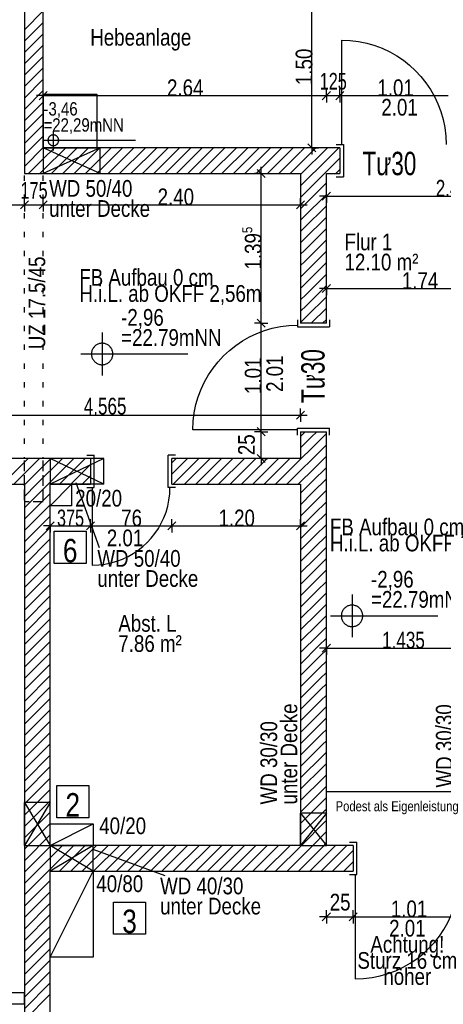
# Model space of a CAD drawing. Extents: x 5 to 835, y 17 to 857.
# Tile 10 of 14: x 359 to 438, y 435 to 618. Entities that reach past the tile are written whole.
import ezdxf
from ezdxf.enums import TextEntityAlignment as Align

# ---------------------------------------------------------------- set-up
doc = ezdxf.new("R2010")
doc.units = 0
doc.linetypes.add('CONTINOUS', pattern=[0])
for name, color, linetype in [('FenstermakroTürmakro', 7, 'CONTINOUS'), ('Raum', 7, 'CONTINOUS'), ('TEXTS_ACI250', 7, 'CONTINOUS'), ('Tür-Griff', 7, 'CONTINOUS'), ('WandBetontr', 7, 'CONTINOUS'), ('WandMauerwerktr', 7, 'CONTINOUS'), ('WandTrockenbau', 7, 'CONTINOUS')]:
    doc.layers.add(name, color=color, linetype=linetype)

msp = doc.modelspace()

# ---------------------------------------------------------------- linework, layer by layer
at = {"layer": 'FenstermakroTürmakro', "color": 7, "linetype": 'CONTINOUS'}
for p, q in [((419.29203, 595.06214), (419.29203, 614.54213)), ((419.61204, 595.06214), (419.61204, 594.46213)), ((419.61204, 594.46213), (419.61204, 589.66212)), ((418.27203, 589.06212), (419.61204, 589.06212)), ((419.61204, 589.66212), (419.61204, 589.06212)), ((411.03203, 562.42214), (411.03203, 561.08213)), ((417.03205, 562.42214), (417.03205, 561.08213)), ((411.03203, 561.08213), (411.63204, 561.08213)), ((411.63204, 561.08213), (416.43204, 561.08213)), ((416.43204, 561.08213), (417.03205, 561.08213)), ((411.03203, 541.92214), (391.55204, 541.92214)), ((411.03203, 542.24211), (411.63204, 542.24211)), ((411.63204, 542.24211), (416.43204, 542.24211)), ((416.43204, 542.24211), (417.03205, 542.24211)), ((417.03205, 540.90214), (417.03205, 542.24211)), ((371.77202, 537.16214), (373.11204, 537.16214)), ((373.11204, 536.56214), (373.11204, 537.16214)), ((373.11204, 531.76213), (373.11204, 536.56214)), ((386.95202, 536.56214), (386.95202, 537.16214)), ((388.29203, 537.16214), (386.95202, 537.16214)), ((386.95202, 531.76213), (386.95202, 536.56214)), ((372.79203, 531.16212), (372.79203, 516.68213)), ((373.11204, 531.16212), (373.11204, 531.76213)), ((386.95202, 531.16212), (386.95202, 531.76213)), ((388.29203, 531.16212), (386.95202, 531.16212)), ((420.77205, 465.06211), (422.11206, 465.06211)), ((422.11206, 464.46214), (422.11206, 465.06211)), ((422.11206, 459.66214), (422.11206, 464.46214)), ((421.79205, 459.06213), (421.79205, 439.58214)), ((422.11206, 459.06213), (422.11206, 459.66214))]:
    msp.add_line(p, q, dxfattribs=at)
for points in [[(419.29202, 614.54213), (420.88968, 614.47755), (422.45178, 614.28717), (423.97329, 613.97599), (425.44921, 613.54902), (426.87452, 613.01129), (428.2442, 612.36781), (429.55325, 611.62358), (430.79666, 610.78362), (431.9694, 609.85294), (433.06646, 608.83657), (434.08284, 607.7395), (435.01351, 606.56676), (435.85347, 605.32336), (436.5977, 604.01431), (437.24119, 602.64462), (437.77892, 601.21931), (438.20588, 599.7434), (438.51706, 598.22188), (438.70745, 596.65979), (438.77202, 595.06213)], [(418.27203, 595.06214), (419.61204, 595.06214), (419.61204, 595.06214)], [(391.55202, 541.92213), (391.61659, 543.5198), (391.80698, 545.08189), (392.11816, 546.6034), (392.54512, 548.07932), (393.08285, 549.50463), (393.72634, 550.87431), (394.47057, 552.18336), (395.31053, 553.42677), (396.2412, 554.59951), (397.25758, 555.69657), (398.35464, 556.71295), (399.52738, 557.64362), (400.77078, 558.48358), (402.07984, 559.22781), (403.44952, 559.8713), (404.87483, 560.40903), (406.35075, 560.83599), (407.87226, 561.14717), (409.43435, 561.33756), (411.03202, 561.40213)], [(411.03203, 540.90214), (411.03203, 542.24211), (411.03203, 542.24211)], [(371.77202, 531.16212), (373.11204, 531.16212), (373.11204, 531.16212)], [(372.79202, 516.68211), (373.9796, 516.73011), (375.14075, 516.87163), (376.27173, 517.10294), (377.36882, 517.42031), (378.42829, 517.82002), (379.44641, 518.29834), (380.41946, 518.85155), (381.34372, 519.47591), (382.21545, 520.1677), (383.03092, 520.9232), (383.78642, 521.73868), (384.47822, 522.61041), (385.10258, 523.53466), (385.65579, 524.50771), (386.13411, 525.52584), (386.53382, 526.58531), (386.85119, 527.6824), (387.0825, 528.81338), (387.22402, 529.97452), (387.27202, 531.16211)], [(420.77205, 459.06213), (422.11206, 459.06213), (422.11206, 459.06213)], [(421.79204, 439.58212), (423.3897, 439.64669), (424.9518, 439.83708), (426.47331, 440.14826), (427.94923, 440.57522), (429.37454, 441.11295), (430.74422, 441.75644), (432.05327, 442.50067), (433.29668, 443.34063), (434.46942, 444.2713), (435.56648, 445.28768), (436.58286, 446.38474), (437.51353, 447.55748), (438.35349, 448.80089), (439.09772, 450.10994), (439.74121, 451.47962), (440.27894, 452.90493), (440.7059, 454.38085), (441.01708, 455.90236), (441.20747, 457.46445), (441.27204, 459.06212)]]:
    msp.add_lwpolyline(points, dxfattribs=at)
at = {"layer": 'Tür-Griff'}
for p, q in [((365.51777, 597.57081), (365.51777, 593.97082)), ((363.81644, 595.86949), (380.81643, 595.86949)), ((363.63204, 594.46213), (363.63204, 589.66213)), ((374.23203, 589.66213), (363.63204, 594.46213)), ((374.23203, 594.46213), (363.63204, 589.66213)), ((374.23203, 589.66213), (374.23203, 594.46213)), ((360.13204, 588.28262), (360.13204, 589.28265)), ((363.63204, 588.28262), (363.63204, 589.28265)), ((360.13204, 584.78262), (360.13204, 585.78265)), ((363.63204, 584.78262), (363.63204, 585.78265)), ((360.13204, 581.28262), (360.13204, 582.28264)), ((363.63204, 581.28262), (363.63204, 582.28264)), ((360.13204, 577.78262), (360.13204, 578.78264)), ((363.63204, 577.78262), (363.63204, 578.78264)), ((360.13204, 574.28262), (360.13204, 575.28264)), ((363.63204, 574.28262), (363.63204, 575.28264)), ((360.13204, 570.78261), (360.13204, 571.78264)), ((363.63204, 570.78261), (363.63204, 571.78264)), ((360.13204, 567.28261), (360.13204, 568.28264)), ((363.63204, 567.28261), (363.63204, 568.28264)), ((360.13204, 563.78261), (360.13204, 564.78264)), ((363.63204, 563.78261), (363.63204, 564.78264)), ((360.13204, 560.28261), (360.13204, 561.28264)), ((363.63204, 560.28261), (363.63204, 561.28264)), ((374.62232, 560.03805), (374.62232, 552.03802)), ((360.13204, 556.78265), (360.13204, 557.78263)), ((363.63204, 556.78265), (363.63204, 557.78263)), ((370.62231, 556.03804), (390.62229, 556.03804)), ((360.13204, 553.28265), (360.13204, 554.28263)), ((363.63204, 553.28265), (363.63204, 554.28263)), ((360.13204, 549.78265), (360.13204, 550.78263)), ((363.63204, 549.78265), (363.63204, 550.78263)), ((360.13204, 546.28264), (360.13204, 547.28263)), ((363.63204, 546.28264), (363.63204, 547.28263)), ((360.13204, 542.78264), (360.13204, 543.78262)), ((363.63204, 542.78264), (363.63204, 543.78262)), ((360.13204, 539.28264), (360.13204, 540.28262)), ((363.63204, 539.28264), (363.63204, 540.28262)), ((360.13204, 536.56214), (360.13204, 536.78262)), ((363.63204, 536.56214), (363.63204, 536.78262)), ((364.93204, 536.56214), (364.93204, 531.76213)), ((374.93203, 531.76213), (364.93204, 536.56214)), ((374.93203, 536.56214), (364.93204, 531.76213)), ((374.93203, 536.56214), (364.93204, 536.56214)), ((374.93203, 531.76213), (374.93203, 536.56214)), ((374.93203, 531.76213), (364.93204, 531.76213)), ((364.93204, 527.76211), (368.93206, 531.76213)), ((374.15887, 519.92633), (369.75927, 532.01414)), ((421.22705, 511.23556), (421.22705, 503.23557)), ((417.22708, 507.23555), (437.22707, 507.23555)), ((445.13206, 474.46213), (416.43204, 474.46213)), ((364.93204, 472.46213), (360.13204, 472.46213)), ((364.93204, 472.46213), (360.13204, 464.46214)), ((360.13204, 472.46213), (364.93204, 464.46214)), ((360.13204, 464.46214), (360.13204, 472.46213)), ((364.93204, 464.46214), (364.93204, 472.46213)), ((416.43204, 470.46212), (411.63204, 470.46212)), ((416.43204, 470.46212), (411.63204, 464.46214)), ((411.63204, 470.46212), (416.43204, 464.46214)), ((411.63204, 464.46214), (411.63204, 470.46212)), ((416.43204, 464.46214), (416.43204, 470.46212)), ((364.93204, 464.46214), (364.93204, 468.46211)), ((364.93204, 468.46211), (372.93203, 468.46211)), ((364.93204, 464.46214), (372.93203, 468.46211)), ((360.13204, 464.46214), (364.93204, 464.46214)), ((364.93204, 464.46214), (364.93204, 459.66214)), ((372.93203, 459.66214), (364.93204, 464.46214)), ((372.93203, 464.46214), (364.93204, 459.66214)), ((364.93204, 464.46214), (372.93203, 464.46214)), ((372.93203, 459.66214), (372.93203, 464.46214)), ((411.63204, 464.46214), (416.43204, 464.46214)), ((386.3816, 458.7742), (372.93203, 463.66947)), ((364.93204, 459.66214), (372.93203, 459.66214)), ((364.93204, 443.66212), (364.93204, 459.66214)), ((364.93204, 459.66213), (372.93203, 459.66213)), ((372.93203, 459.66214), (372.93203, 443.66212))]:
    msp.add_line(p, q, dxfattribs=at)
for points in [[(363.63204, 604.46212), (363.63204, 594.46213), (373.63203, 594.46213)], [(363.63204, 604.46212), (373.63203, 604.46212), (373.63203, 594.46213)], [(365.51778, 596.86948), (365.43577, 596.86617), (365.35558, 596.8564), (365.27747, 596.84042), (365.20171, 596.8185), (365.12854, 596.7909), (365.05823, 596.75787), (364.99103, 596.71966), (364.9272, 596.67654), (364.86699, 596.62877), (364.81068, 596.57659), (364.7585, 596.52028), (364.71073, 596.46007), (364.66761, 596.39624), (364.6294, 596.32904), (364.59637, 596.25873), (364.56877, 596.18556), (364.54685, 596.1098), (364.53087, 596.03169), (364.5211, 595.9515), (364.51779, 595.86949)], [(366.51778, 595.86949), (366.51447, 595.9515), (366.50469, 596.03169), (366.48872, 596.1098), (366.4668, 596.18556), (366.4392, 596.25873), (366.40616, 596.32904), (366.36796, 596.39624), (366.32484, 596.46007), (366.27707, 596.52028), (366.22489, 596.57659), (366.16857, 596.62877), (366.10837, 596.67654), (366.04454, 596.71966), (365.97734, 596.75787), (365.90703, 596.7909), (365.83386, 596.8185), (365.7581, 596.84042), (365.67999, 596.8564), (365.5998, 596.86617), (365.51778, 596.86948)], [(364.51779, 595.86949), (364.5211, 595.78747), (364.53087, 595.70728), (364.54685, 595.62917), (364.56877, 595.55341), (364.59637, 595.48024), (364.6294, 595.40993), (364.66761, 595.34273), (364.71073, 595.2789), (364.7585, 595.2187), (364.81068, 595.16238), (364.86699, 595.1102), (364.9272, 595.06243), (364.99103, 595.01931), (365.05823, 594.9811), (365.12854, 594.94807), (365.20171, 594.92047), (365.27747, 594.89855), (365.35558, 594.88258), (365.43577, 594.8728), (365.51778, 594.86949)], [(365.51778, 594.86949), (365.5998, 594.8728), (365.67999, 594.88258), (365.7581, 594.89855), (365.83386, 594.92047), (365.90703, 594.94807), (365.97734, 594.9811), (366.04454, 595.01931), (366.10837, 595.06243), (366.16857, 595.1102), (366.22489, 595.16238), (366.27707, 595.2187), (366.32484, 595.2789), (366.36796, 595.34273), (366.40616, 595.40993), (366.4392, 595.48024), (366.4668, 595.55341), (366.48872, 595.62917), (366.50469, 595.70728), (366.51447, 595.78747), (366.51778, 595.86949)], [(374.62231, 558.03803), (374.45828, 558.0314), (374.2979, 558.01185), (374.14169, 557.9799), (373.99016, 557.93607), (373.84382, 557.88086), (373.7032, 557.81479), (373.5688, 557.73838), (373.44114, 557.65214), (373.32073, 557.55659), (373.2081, 557.45224), (373.10375, 557.3396), (373.0082, 557.2192), (372.92196, 557.09154), (372.84555, 556.95714), (372.77948, 556.81651), (372.72427, 556.67018), (372.68044, 556.51865), (372.64849, 556.36243), (372.62894, 556.20205), (372.62231, 556.03802)], [(376.62231, 556.03802), (376.61568, 556.20205), (376.59614, 556.36243), (376.56419, 556.51865), (376.52035, 556.67018), (376.46514, 556.81651), (376.39908, 556.95714), (376.32267, 557.09154), (376.23643, 557.2192), (376.14088, 557.3396), (376.03652, 557.45224), (375.92389, 557.55659), (375.80348, 557.65214), (375.67583, 557.73838), (375.54143, 557.81479), (375.4008, 557.88086), (375.25446, 557.93607), (375.10293, 557.9799), (374.94672, 558.01185), (374.78634, 558.0314), (374.62231, 558.03803)], [(372.62231, 556.03802), (372.62894, 555.87399), (372.64849, 555.71361), (372.68044, 555.5574), (372.72427, 555.40587), (372.77948, 555.25953), (372.84555, 555.11891), (372.92196, 554.98451), (373.0082, 554.85685), (373.10375, 554.73644), (373.2081, 554.62381), (373.32073, 554.51946), (373.44114, 554.42391), (373.5688, 554.33767), (373.7032, 554.26126), (373.84382, 554.19519), (373.99016, 554.13998), (374.14169, 554.09615), (374.2979, 554.0642), (374.45828, 554.04465), (374.62231, 554.03802)], [(374.62231, 554.03802), (374.78634, 554.04465), (374.94672, 554.0642), (375.10293, 554.09615), (375.25446, 554.13998), (375.4008, 554.19519), (375.54143, 554.26126), (375.67583, 554.33767), (375.80348, 554.42391), (375.92389, 554.51946), (376.03652, 554.62381), (376.14088, 554.73644), (376.23643, 554.85685), (376.32267, 554.98451), (376.39908, 555.11891), (376.46514, 555.25953), (376.52035, 555.40587), (376.56419, 555.5574), (376.59614, 555.71361), (376.61568, 555.87399), (376.62231, 556.03802)], [(421.22709, 509.23558), (421.06306, 509.22895), (420.90268, 509.2094), (420.74647, 509.17745), (420.59494, 509.13362), (420.4486, 509.07841), (420.30798, 509.01234), (420.17358, 508.93593), (420.04592, 508.84969), (419.92551, 508.75414), (419.81288, 508.64979), (419.70853, 508.53716), (419.61297, 508.41675), (419.52674, 508.28909), (419.45033, 508.15469), (419.38426, 508.01407), (419.32905, 507.86773), (419.28521, 507.7162), (419.25327, 507.55999), (419.23372, 507.39961), (419.22709, 507.23558)], [(423.22709, 507.23558), (423.22046, 507.39961), (423.20091, 507.55999), (423.16897, 507.7162), (423.12513, 507.86773), (423.06992, 508.01407), (423.00385, 508.15469), (422.92744, 508.28909), (422.84121, 508.41675), (422.74565, 508.53716), (422.6413, 508.64979), (422.52867, 508.75414), (422.40826, 508.84969), (422.2806, 508.93593), (422.1462, 509.01234), (422.00558, 509.07841), (421.85924, 509.13362), (421.70771, 509.17745), (421.5515, 509.2094), (421.39112, 509.22895), (421.22709, 509.23558)], [(419.22709, 507.23558), (419.23372, 507.07155), (419.25327, 506.91117), (419.28521, 506.75495), (419.32905, 506.60342), (419.38426, 506.45709), (419.45033, 506.31646), (419.52674, 506.18206), (419.61297, 506.0544), (419.70853, 505.934), (419.81288, 505.82136), (419.92551, 505.71701), (420.04592, 505.62146), (420.17358, 505.53522), (420.30798, 505.45881), (420.4486, 505.39274), (420.59494, 505.33754), (420.74647, 505.2937), (420.90268, 505.26175), (421.06306, 505.2422), (421.22709, 505.23557)], [(421.22709, 505.23557), (421.39112, 505.2422), (421.5515, 505.26175), (421.70771, 505.2937), (421.85924, 505.33754), (422.00558, 505.39274), (422.1462, 505.45881), (422.2806, 505.53522), (422.40826, 505.62146), (422.52867, 505.71701), (422.6413, 505.82136), (422.74565, 505.934), (422.84121, 506.0544), (422.92744, 506.18206), (423.00385, 506.31646), (423.06992, 506.45709), (423.12513, 506.60342), (423.16897, 506.75495), (423.20091, 506.91117), (423.22046, 507.07155), (423.22709, 507.23558)], [(372.93203, 468.46211), (372.93203, 464.46214), (364.93204, 464.46214)], [(372.93203, 443.66212), (364.93204, 443.66212), (372.93203, 459.66214)]]:
    msp.add_lwpolyline(points, dxfattribs=at)
for points in [[(364.93204, 531.76213), (368.93206, 531.76213), (368.93206, 527.76211), (364.93204, 527.76211)], [(365.66624, 522.99681), (371.66626, 522.99681), (371.66626, 516.99679), (365.66624, 516.99679)], [(366.14969, 475.61823), (372.14969, 475.61823), (372.14969, 469.61824), (366.14969, 469.61824)], [(376.73533, 453.9074), (382.73531, 453.9074), (382.73531, 447.90743), (376.73533, 447.90743)]]:
    msp.add_lwpolyline(points, close=True, dxfattribs=at)
at = {"layer": 'WandBetontr', "color": 7, "linetype": 'CONTINOUS'}
for p, q in [((413.74655, 594.46213), (413.74655, 624.46211)), ((363.63204, 604.1789), (362.38205, 604.1789)), ((362.88204, 603.4289), (364.38203, 604.92889)), ((363.63204, 604.1789), (363.63204, 605.4289)), ((363.63204, 604.1789), (363.63204, 602.92888)), ((415.68204, 603.4289), (417.18204, 604.92889)), ((416.43204, 604.1789), (416.43204, 605.4289)), ((416.43204, 604.1789), (416.43204, 602.92888)), ((416.43204, 604.17889), (418.93202, 604.17889)), ((418.18202, 603.42889), (419.68202, 604.92889)), ((418.93202, 604.17889), (418.93202, 605.4289)), ((418.93202, 604.17889), (418.93202, 602.92888)), ((414.49654, 593.71214), (412.99651, 595.21213)), ((413.74655, 594.46213), (412.49654, 594.46213)), ((413.74655, 594.46213), (413.74655, 593.21212)), ((413.74655, 594.46213), (414.99651, 594.46213)), ((404.26052, 589.66213), (404.26052, 590.91213)), ((404.26052, 589.66213), (403.01051, 589.66213)), ((405.01052, 588.91213), (403.51052, 590.41212)), ((404.26052, 589.66213), (405.51053, 589.66213)), ((404.26052, 561.76215), (404.26052, 589.66212)), ((416.43204, 585.4405), (415.18203, 585.4405)), ((415.68204, 584.69051), (417.18204, 586.1905)), ((416.43204, 585.4405), (416.43204, 586.69051)), ((416.43204, 585.4405), (416.43204, 584.19049)), ((359.38204, 583.08552), (360.88203, 584.58552)), ((360.13203, 583.83552), (360.13203, 585.08553)), ((360.13203, 583.83552), (360.13203, 582.58551)), ((360.13203, 583.83552), (363.63203, 583.83552)), ((362.88204, 583.08552), (364.38203, 584.58552)), ((363.63204, 583.83552), (363.63204, 585.08553)), ((363.63204, 583.83552), (363.63204, 582.58551)), ((410.88204, 583.08552), (412.38203, 584.58552)), ((411.63203, 583.83552), (411.63203, 585.08553)), ((411.63203, 583.83552), (412.88204, 583.83552)), ((411.63203, 583.83552), (411.63203, 582.58551)), ((415.68204, 567.51429), (417.18204, 569.01429)), ((416.43204, 568.26429), (416.43204, 569.5143)), ((416.43204, 568.26429), (415.18203, 568.26429)), ((416.43204, 568.26429), (416.43204, 567.01428)), ((404.26052, 561.76215), (403.01051, 561.76215)), ((405.01052, 561.01211), (403.51052, 562.51214)), ((404.26052, 561.76215), (405.51053, 561.76215)), ((404.26052, 541.56213), (404.26052, 561.76215)), ((410.88204, 543.88886), (412.38203, 545.38886)), ((411.63204, 544.63886), (411.63204, 545.88887)), ((411.63204, 544.63886), (412.88204, 544.63886)), ((411.63204, 544.63886), (411.63204, 543.38885)), ((404.26052, 541.56213), (403.01051, 541.56213)), ((405.01052, 540.81213), (403.51052, 542.31213)), ((404.26052, 541.56213), (405.51053, 541.56213)), ((404.26052, 536.56214), (404.26052, 541.56213)), ((404.26052, 536.56214), (403.01051, 536.56214)), ((405.01052, 535.81214), (403.51052, 537.31213)), ((404.26052, 536.56214), (404.26052, 535.31213)), ((404.26052, 536.56214), (405.51053, 536.56214)), ((364.93204, 523.99546), (364.93204, 525.24543)), ((372.43202, 523.99546), (372.43202, 525.24543)), ((387.63204, 523.99546), (387.63204, 525.24543)), ((411.63203, 523.99546), (411.63203, 525.24543)), ((364.93204, 523.99546), (363.68204, 523.99546)), ((364.18204, 523.24546), (365.68204, 524.74546)), ((364.93204, 523.99546), (364.93204, 522.74545)), ((364.93204, 523.99546), (372.43202, 523.99546)), ((371.68202, 523.24546), (373.18205, 524.74546)), ((372.43202, 523.99546), (372.43202, 522.74545)), ((386.88204, 523.24546), (388.38203, 524.74546)), ((387.63204, 523.99546), (387.63204, 522.74545)), ((410.88204, 523.24546), (412.38203, 524.74546)), ((411.63203, 523.99546), (412.88204, 523.99546)), ((411.63203, 523.99546), (411.63203, 522.74545)), ((416.43204, 501.23062), (415.18203, 501.23062)), ((415.68204, 500.48062), (417.18204, 501.98061)), ((416.43204, 501.23062), (416.43204, 502.48062)), ((416.43204, 501.23062), (416.43204, 499.98065)), ((415.68204, 450.40348), (417.18204, 451.90348)), ((416.43204, 451.15348), (416.43204, 452.40345)), ((420.68204, 450.40348), (422.18204, 451.90348)), ((421.43204, 451.15348), (421.43204, 452.40345)), ((416.43204, 451.15348), (415.18203, 451.15348)), ((416.43204, 451.15348), (416.43204, 449.90347)), ((416.43204, 451.15348), (421.43204, 451.15348)), ((421.43204, 451.15348), (421.43204, 449.90347))]:
    msp.add_line(p, q, dxfattribs=at)
for points in [[(363.63204, 604.17889), (385.22495, 604.17889), (416.43204, 604.17889)], [(418.93202, 604.17889), (424.43608, 604.17889), (439.13204, 604.17889)], [(416.43204, 585.44051), (435.30871, 585.44051), (465.13204, 585.44051)], [(324.13203, 583.83552), (337.34705, 583.83552), (360.13203, 583.83552)], [(363.63204, 583.83552), (383.46541, 583.83552), (411.63204, 583.83552)], [(416.43204, 568.26429), (428.97934, 568.26429), (451.23203, 568.26429)], [(320.33203, 544.63886), (369.55261, 544.63886), (411.63204, 544.63886)], [(372.43201, 523.99546), (376.64498, 523.99546), (387.63203, 523.99546)], [(387.63203, 523.99546), (394.77863, 523.99546), (411.63203, 523.99546)], [(416.43204, 501.23062), (425.26712, 501.23062), (445.13206, 501.23062)], [(421.43204, 451.15348), (426.83959, 451.15348), (441.63206, 451.15348)]]:
    msp.add_lwpolyline(points, dxfattribs=at)
at = {"layer": 'WandMauerwerktr', "color": 7, "linetype": 'CONTINOUS'}
for p, q in [((363.63204, 594.46213), (363.63204, 666.26214)), ((360.13203, 616.46272), (363.63203, 619.96273)), ((360.13204, 614.34141), (363.63204, 617.84141)), ((360.13203, 612.22009), (363.63203, 615.72009)), ((360.13204, 610.09878), (363.63204, 613.59878)), ((360.13203, 607.97746), (363.63203, 611.47746)), ((360.13204, 605.85614), (363.63204, 609.35614)), ((360.13203, 603.73482), (363.63203, 607.23482)), ((360.13204, 601.6135), (363.63204, 605.11346)), ((360.13203, 599.49214), (363.63203, 602.99215)), ((360.13204, 597.37083), (363.63204, 600.87083)), ((360.13203, 595.24951), (363.63203, 598.74951)), ((360.13204, 593.12819), (363.63204, 596.62819)), ((360.13203, 591.00687), (363.63203, 594.50687)), ((363.63203, 592.38556), (365.70861, 594.46213)), ((363.63204, 590.26424), (367.82993, 594.46213)), ((411.63204, 594.46213), (363.63204, 594.46213)), ((365.15123, 589.66212), (369.95124, 594.46213)), ((367.27255, 589.66212), (372.07256, 594.46213)), ((369.39387, 589.66212), (374.19388, 594.46213)), ((371.51519, 589.66212), (376.3152, 594.46213)), ((373.63651, 589.66212), (378.43651, 594.46213)), ((375.75782, 589.66212), (380.55783, 594.46213)), ((377.87918, 589.66212), (382.67915, 594.46213)), ((380.0005, 589.66212), (384.80047, 594.46213)), ((382.12182, 589.66212), (386.92178, 594.46213)), ((384.24314, 589.66212), (389.04314, 594.46213)), ((386.36445, 589.66212), (391.16446, 594.46213)), ((388.48577, 589.66212), (393.28578, 594.46213)), ((390.60709, 589.66212), (395.4071, 594.46213)), ((392.72841, 589.66212), (397.52842, 594.46213)), ((394.84972, 589.66212), (399.64973, 594.46213)), ((396.97104, 589.66212), (401.77105, 594.46213)), ((399.09236, 589.66212), (403.89237, 594.46213)), ((401.21368, 589.66212), (406.01369, 594.46213)), ((403.33499, 589.66212), (408.135, 594.46213)), ((405.45631, 589.66212), (410.25632, 594.46213)), ((407.57763, 589.66212), (411.63203, 593.71653)), ((416.43204, 594.46213), (411.63204, 594.46213)), ((411.65861, 593.74306), (412.37764, 594.46213)), ((416.43204, 594.27386), (416.62027, 594.46213)), ((416.43204, 592.15254), (418.74159, 594.46213)), ((418.93202, 594.46213), (416.43204, 594.46213)), ((418.93202, 594.46213), (418.93202, 589.66213)), ((360.9086, 589.66212), (363.63204, 592.38556)), ((409.69895, 589.66212), (411.63204, 591.59521)), ((416.43204, 590.03122), (418.93202, 592.53124)), ((363.02992, 589.66212), (363.63203, 590.26424)), ((363.63204, 589.66212), (411.63204, 589.66212)), ((411.63204, 589.66212), (411.63204, 561.76215)), ((416.43204, 589.66212), (418.93202, 589.66212)), ((416.43204, 561.76215), (416.43204, 589.66212)), ((418.18426, 589.66212), (418.93202, 590.40992)), ((413.61878, 561.76215), (416.43204, 564.57537)), ((416.43204, 561.76215), (411.63204, 561.76215)), ((415.7401, 561.76215), (416.43204, 562.45405)), ((411.63204, 540.6835), (412.51066, 541.56213)), ((411.63204, 541.56213), (411.63204, 536.56214)), ((411.63204, 541.56213), (416.43204, 541.56213)), ((416.43204, 464.46214), (416.43204, 541.56213)), ((372.43201, 536.56214), (323.83203, 536.56214)), ((356.04161, 531.76212), (360.84162, 536.56214)), ((358.16293, 531.76212), (362.96293, 536.56214)), ((360.28424, 531.76212), (365.08425, 536.56214)), ((362.40558, 531.76212), (367.20559, 536.56214)), ((364.5269, 531.76212), (369.32691, 536.56214)), ((366.64822, 531.76212), (371.44823, 536.56214)), ((372.43201, 536.56214), (372.43201, 531.76213)), ((387.63203, 535.7754), (388.41877, 536.56214)), ((387.63203, 533.65409), (390.54008, 536.56214)), ((387.63203, 531.76213), (387.63203, 536.56214)), ((411.63204, 536.56214), (387.63203, 536.56214)), ((387.86143, 531.76212), (392.6614, 536.56214)), ((389.98275, 531.76212), (394.78272, 536.56214)), ((392.10407, 531.76212), (396.90404, 536.56214)), ((394.22539, 531.76212), (399.0254, 536.56214)), ((396.34671, 531.76212), (401.14671, 536.56214)), ((398.46802, 531.76212), (403.26803, 536.56214)), ((400.58934, 531.76212), (405.38935, 536.56214)), ((402.71066, 531.76212), (407.51067, 536.56214)), ((404.83198, 531.76212), (409.63198, 536.56214)), ((406.95329, 531.76212), (411.63204, 536.44087)), ((368.76954, 531.76212), (372.43201, 535.42465)), ((409.07461, 531.76212), (411.63204, 534.31955)), ((370.89085, 531.76212), (372.43201, 533.30329)), ((411.19593, 531.76212), (411.63204, 532.19823)), ((323.83203, 531.76213), (360.13203, 531.76213)), ((360.13203, 529.48858), (362.40558, 531.76213)), ((360.13203, 531.76213), (360.13203, 240.26214)), ((360.13203, 527.36726), (364.5269, 531.76212)), ((360.13203, 531.60989), (360.28424, 531.76212)), ((364.93204, 531.76213), (372.43201, 531.76213)), ((364.93204, 464.46214), (364.93204, 531.76213)), ((387.63203, 531.76213), (411.63204, 531.76213)), ((411.63204, 531.76213), (411.63204, 464.46214)), ((360.13203, 525.24594), (364.93204, 530.04595)), ((360.13203, 523.12462), (364.93204, 527.92463)), ((360.13203, 521.00331), (364.93204, 525.80332)), ((360.13203, 518.88199), (364.93204, 523.682)), ((360.13203, 516.76068), (364.93204, 521.56068)), ((360.13203, 514.63935), (364.93204, 519.43936)), ((414.52897, 516.00327), (416.43204, 517.90634)), ((360.13203, 512.51804), (364.93204, 517.31805)), ((411.63204, 513.10633), (414.52897, 516.00327)), ((360.13203, 510.39672), (364.93204, 515.19673)), ((360.13203, 508.2754), (364.93204, 513.07537)), ((360.13203, 506.15408), (364.93204, 510.95405)), ((360.13203, 504.03277), (364.93204, 508.83274)), ((360.13203, 501.91141), (364.93204, 506.71141)), ((360.13203, 499.79009), (364.93204, 504.5901)), ((360.13203, 497.66877), (364.93204, 502.46878)), ((360.13203, 495.54746), (364.93204, 500.34746)), ((360.13203, 493.42614), (364.93204, 498.22614)), ((360.13203, 491.30482), (364.93204, 496.10483)), ((360.13203, 489.1835), (364.93204, 493.98351)), ((360.13203, 487.06218), (364.93204, 491.8622)), ((360.13203, 484.94086), (364.93204, 489.74087)), ((360.13203, 482.81955), (364.93204, 487.61956)), ((360.13203, 480.69823), (364.93204, 485.49824)), ((360.13203, 478.57692), (364.93204, 483.37692)), ((360.13203, 476.4556), (364.93204, 481.25556)), ((360.13203, 474.33428), (364.93204, 479.13425)), ((360.13203, 472.21296), (364.93204, 477.01293)), ((360.13203, 470.0916), (364.93204, 474.89161)), ((360.13203, 467.97028), (364.93204, 472.77029)), ((360.13203, 465.84897), (364.93204, 470.64898)), ((360.13203, 463.72765), (364.93204, 468.52766)), ((360.13203, 461.60633), (364.93204, 466.40634)), ((360.13203, 459.48501), (364.93204, 464.28502)), ((364.93204, 462.1637), (367.23048, 464.46214)), ((364.93204, 460.04239), (369.3518, 464.46214)), ((364.93204, 464.28502), (365.10914, 464.46214)), ((411.63204, 464.46214), (364.93204, 464.46214)), ((366.67311, 459.66214), (371.47312, 464.46214)), ((368.79443, 459.66214), (373.59443, 464.46214)), ((370.91574, 459.66214), (375.71575, 464.46214)), ((373.03706, 459.66214), (377.83707, 464.46214)), ((375.15838, 459.66214), (379.95839, 464.46214)), ((377.2797, 459.66214), (382.07971, 464.46214)), ((379.40102, 459.66214), (384.20102, 464.46214)), ((381.52233, 459.66214), (386.32234, 464.46214)), ((383.64365, 459.66214), (388.44366, 464.46214)), ((385.76497, 459.66214), (390.56498, 464.46214)), ((387.88633, 459.66214), (392.68629, 464.46214)), ((390.00765, 459.66214), (394.80761, 464.46214)), ((392.12896, 459.66214), (396.92893, 464.46214)), ((394.25028, 459.66214), (399.05029, 464.46214)), ((396.3716, 459.66213), (401.17161, 464.46214)), ((398.49291, 459.66214), (403.29292, 464.46214)), ((400.61423, 459.66213), (405.41424, 464.46214)), ((402.73555, 459.66214), (407.53556, 464.46214)), ((404.85687, 459.66213), (409.65687, 464.46214)), ((406.97819, 459.66214), (411.77819, 464.46214)), ((409.0995, 459.66213), (413.89951, 464.46214)), ((411.22082, 459.66214), (416.02083, 464.46214)), ((413.34214, 459.66213), (418.14215, 464.46214)), ((415.46346, 459.66214), (420.26346, 464.46214)), ((416.02083, 464.46214), (416.4174, 464.85867)), ((421.43204, 464.46214), (416.43204, 464.46214)), ((421.43204, 464.46214), (421.43204, 459.66214)), ((417.58477, 459.66213), (421.43204, 463.50936)), ((360.13203, 457.3637), (364.93204, 462.1637)), ((419.70613, 459.66214), (421.43204, 461.38804)), ((360.13203, 455.24238), (364.93204, 460.04238)), ((364.93204, 387.56214), (364.93204, 459.66214)), ((364.93204, 459.66213), (421.43204, 459.66213)), ((360.13203, 453.12106), (364.93204, 457.92107)), ((360.13203, 450.99974), (364.93204, 455.79975)), ((360.13203, 448.87843), (364.93204, 453.67844)), ((360.13203, 446.7571), (364.93204, 451.55712)), ((360.13203, 444.63579), (364.93204, 449.4358)), ((360.13203, 442.51447), (364.93204, 447.31444)), ((360.13204, 440.39316), (364.93204, 445.19312)), ((360.13203, 438.27184), (364.93204, 443.0718)), ((360.13204, 436.15048), (364.93204, 440.95048)), ((360.13203, 434.02916), (364.93204, 438.82917)), ((360.13204, 431.90784), (364.93204, 436.70785))]:
    msp.add_line(p, q, dxfattribs=at)
for points in [[(360.13203, 666.26214), (360.13203, 589.66212), (363.63204, 589.66212)], [(411.63204, 591.59521), (411.73414, 591.69727), (414.49896, 594.46213)], [(411.63204, 589.47389), (411.80967, 589.65149), (416.43204, 594.27386)], [(411.63204, 587.35253), (411.88521, 587.6057), (416.43204, 592.15254)], [(411.63204, 585.23121), (411.96074, 585.55992), (416.43204, 590.03122)], [(411.63204, 583.1099), (412.03627, 583.51414), (416.43204, 587.90991)], [(411.63204, 580.98858), (412.11181, 581.46835), (416.43204, 585.78859)], [(411.63204, 578.86726), (412.18734, 579.42257), (416.43204, 583.66727)], [(411.63204, 576.74594), (412.26288, 577.37678), (416.43204, 581.54595)], [(411.63204, 574.62463), (412.33841, 575.331), (416.43204, 579.42464)], [(411.63204, 572.50331), (412.41394, 573.28522), (416.43204, 577.30332)], [(411.63204, 570.38199), (412.48948, 571.23943), (416.43204, 575.182)], [(411.63204, 568.26068), (412.56501, 569.19365), (416.43204, 573.06068)], [(411.63204, 566.13936), (412.64054, 567.14787), (416.43204, 570.93937)], [(411.63204, 564.01804), (412.71612, 565.10208), (416.43204, 568.81805)], [(411.63204, 561.89672), (412.79165, 563.0563), (416.43204, 566.69673)], [(411.63204, 538.56218), (413.62252, 540.55268), (414.63198, 541.56213)], [(411.63204, 536.44087), (413.69806, 538.50689), (416.43204, 541.24088)], [(411.63204, 534.31955), (413.77359, 536.46111), (416.43204, 539.11956)], [(411.63204, 532.19824), (413.84917, 534.41532), (416.43204, 536.99824)], [(411.63204, 530.07692), (413.9247, 532.36954), (416.43204, 534.87692)], [(411.63204, 527.9556), (414.00024, 530.32376), (416.43204, 532.75556)], [(411.63204, 525.83428), (414.07577, 528.27797), (416.43204, 530.63424)], [(411.63204, 523.71296), (414.15131, 526.23219), (416.43204, 528.51293)], [(411.63204, 521.5916), (414.22684, 524.1864), (416.43204, 526.39161)], [(411.63204, 519.47028), (414.30237, 522.14062), (416.43204, 524.27029)], [(411.63204, 517.34897), (414.37791, 520.09484), (416.43204, 522.14898)], [(411.63204, 515.22765), (414.45344, 518.04906), (416.43204, 520.02766)], [(411.63204, 510.98502), (414.60451, 513.95749), (416.43204, 515.78502)], [(411.63204, 508.8637), (414.68004, 511.9117), (416.43204, 513.6637)], [(411.63204, 506.74238), (414.75558, 509.86592), (416.43204, 511.54239)], [(411.63204, 504.62106), (414.83111, 507.82013), (416.43204, 509.42107)], [(411.63204, 502.49974), (414.90664, 505.77435), (416.43204, 507.29975)], [(411.63204, 500.37843), (414.98222, 503.72857), (416.43204, 505.17843)], [(411.63204, 498.25711), (415.05775, 501.68278), (416.43204, 503.05712)], [(411.63204, 496.13579), (415.13328, 499.637), (416.43204, 500.9358)], [(411.63204, 494.01448), (415.20882, 497.59121), (416.43204, 498.81444)], [(411.63204, 491.89316), (415.28435, 495.54543), (416.43204, 496.69312)], [(411.63204, 489.77184), (415.35989, 493.49965), (416.43204, 494.5718)], [(411.63204, 487.65048), (415.43542, 491.45386), (416.43204, 492.45049)], [(411.63204, 485.52916), (415.51095, 489.40808), (416.43204, 490.32917)], [(411.63204, 483.40784), (415.58649, 487.3623), (416.43204, 488.20785)], [(411.63204, 481.28652), (415.66202, 485.31651), (416.43204, 486.08654)], [(411.63204, 479.16521), (415.73755, 483.27073), (416.43204, 483.96522)], [(411.63204, 477.04389), (415.81309, 481.22494), (416.43204, 481.8439)], [(411.63204, 474.92257), (415.88862, 479.17916), (416.43204, 479.72258)], [(411.63204, 472.80126), (415.96416, 477.13338), (416.43204, 477.60126)], [(411.63204, 470.67994), (416.03973, 475.08759), (416.43204, 475.47995)], [(411.63204, 468.55862), (416.11527, 473.04181), (416.43204, 473.35863)], [(411.63204, 466.4373), (416.1908, 470.99603), (416.43204, 471.23731)], [(411.77819, 464.46214), (416.26633, 468.95024), (416.43204, 469.11599)], [(413.89951, 464.46214), (416.34187, 466.90446), (416.43204, 466.99463)]]:
    msp.add_lwpolyline(points, dxfattribs=at)
at = {"layer": 'WandTrockenbau', "color": 7, "linetype": 'CONTINOUS'}
for p, q in [((360.13204, 534.18261), (360.13204, 536.18262)), ((363.63204, 534.18261), (363.63204, 536.18262)), ((360.13204, 531.48264), (360.13204, 533.48261)), ((363.63204, 531.48264), (363.63204, 533.48261)), ((360.13204, 528.78264), (360.13204, 530.78264)), ((363.63204, 528.78264), (363.63204, 530.78264)), ((360.13204, 528.56211), (361.04078, 528.56211)), ((361.74079, 528.56211), (363.63204, 528.56211))]:
    msp.add_line(p, q, dxfattribs=at)
msp.add_lwpolyline([(323.83203, 434.96214), (360.13203, 434.96214), (360.13203, 436.96214), (323.83203, 436.96214)], close=True, dxfattribs=at)

# ---------------------------------------------------------------- texts
at = {"layer": 'Raum', "color": 250, "linetype": 'CONTINOUS'}
for s, p, p2 in [('Flur 1', (419.82283, 575.36674), (428.74965, 575.36674)), ('12.10 m²', (419.82283, 571.6167), (433.60422, 571.6167)), ('Abst. L', (377.63679, 504.27281), (388.50893, 504.27281)), ('7.86 m²', (377.63679, 500.52285), (389.47635, 500.52285))]:
    msp.add_text(s, height=3.1145, dxfattribs=at).set_placement(p, p2, align=Align.ALIGNED)
at = {"layer": 'TEXTS_ACI250'}
for s, height, p, p2 in [('Hebeanlage', 3.1145, (372.4122, 613.50069), (391.24374, 613.50069)), ('\xad3,46', 2.49161, (363.68409, 600.47205), (370.05162, 600.47205)), ('2.01', 3.1145, (426.69019, 600.46499), (433.48659, 600.46499)), ('=22,29mNN', 2.49161, (363.68409, 597.47204), (378.66831, 597.47204)), ('T\xad30', 4.36031, (423.17021, 589.35798), (433.22301, 589.35798)), ('WD 50/40', 3.1145, (364.73441, 585.34289), (380.26205, 585.34289)), ('unter Decke', 3.1145, (364.73441, 581.59289), (383.56246, 581.59289)), ('FB Aufbau 0 cm', 3.1145, (370.36189, 568.75682), (395.40309, 568.75682)), ('H.i.L. ab OKFF 2,56m', 3.1145, (370.36189, 565.75684), (404.32991, 565.75684)), ('\xad2,96', 3.1145, (378.15628, 561.30243), (386.11568, 561.30243)), ('=22.79mNN', 3.1145, (378.15628, 557.55243), (396.88654, 557.55243)), ('20/20', 3.1145, (369.59779, 527.60271), (378.33601, 527.60271)), ('FB Aufbau 0 cm', 3.1145, (417.10199, 522.25105), (442.14319, 522.25105)), ('2.01', 3.1145, (375.49245, 520.20061), (382.28885, 520.20061)), ('H.i.L. ab OKFF 2,56m', 3.1145, (417.10199, 519.25106), (451.07001, 519.25106)), ('6', 4.36031, (367.3042, 517.22198), (370.02276, 517.22198)), ('WD 50/40', 3.1145, (373.72752, 516.39119), (389.25516, 516.39119)), ('unter Decke', 3.1145, (373.72752, 512.6412), (392.55557, 512.6412)), ('\xad2,96', 3.1145, (424.76105, 512.49996), (432.72045, 512.49996)), ('=22.79mNN', 3.1145, (424.76105, 508.74997), (443.49131, 508.74997)), ('2', 4.36031, (367.78765, 469.84337), (370.50621, 469.84337)), ('Podest als Eigenleistung', 1.8687, (418.16285, 470.82551), (441.10854, 470.82551)), ('40/20', 3.1145, (374.08001, 466.55552), (382.81824, 466.55552)), ('40/80', 3.1145, (373.5384, 455.76464), (382.27663, 455.76464)), ('WD 40/30', 3.1145, (385.4344, 455.34295), (400.96204, 455.34295)), ('unter Decke', 3.1145, (385.4344, 451.59295), (404.26245, 451.59295)), ('3', 4.36031, (378.37326, 448.13253), (381.09182, 448.13253)), ('2.01', 3.1145, (428.14432, 447.46595), (434.94072, 447.46595)), ('Achtung!', 3.1145, (424.64432, 444.46596), (438.4292, 444.46596)), ('Sturz 16 cm', 3.1145, (422.22768, 441.46594), (440.86015, 441.46594)), ('höher', 3.1145, (427.06102, 438.46593), (435.99133, 438.46593))]:
    msp.add_text(s, height=height, dxfattribs=at).set_placement(p, p2, align=Align.ALIGNED)
for s, height, p, p2 in [('UZ 17.5/45', 3.1145, (364.00541, 556.92544), (364.00541, 574.20282)), ('T\xad30', 4.36031, (416.10188, 546.89474), (416.10188, 556.94755)), ('2.01', 3.1145, (408.35102, 548.96585), (408.35102, 555.76224)), ('unter Decke', 3.1145, (411.00827, 472.0891), (411.00827, 490.91715)), ('WD 30/30', 3.1145, (439.98527, 475.23671), (439.98527, 490.76435)), ('WD 30/30', 3.1145, (407.25824, 472.0891), (407.25824, 487.61674))]:
    msp.add_text(s, height=height, rotation=90, dxfattribs=at).set_placement(p, p2, align=Align.ALIGNED)
at = {"layer": 'WandBetontr', "color": 250, "linetype": 'CONTINOUS'}
for s, height, p, p2 in [('1.50', 3.1145, (413.82519, 606.14698), (413.82519, 612.94338)), ('5', 1.8687, (402.63061, 578.57011), (402.63061, 579.73521)), ('1.39', 3.1145, (404.33748, 571.77268), (404.33748, 578.56908)), ('1.01', 3.1145, (404.33921, 548.584), (404.33921, 555.3804)), ('25', 3.1145, (403.0892, 537.18965), (403.0892, 541.0733))]:
    msp.add_text(s, height=height, rotation=90, dxfattribs=at).set_placement(p, p2, align=Align.ALIGNED)
for s, p, p2 in [('125', (415.1989, 605.30761), (420.24873, 605.30761)), ('2.64', (386.71774, 604.10023), (393.51414, 604.10023)), ('1.01', (425.95393, 604.10023), (432.75033, 604.10023)), ('175', (359.39893, 584.96423), (364.44874, 584.96423)), ('2.435', (436.84259, 585.36352), (444.80507, 585.36352)), ('2.40', (384.9669, 583.75854), (391.7633, 583.75854)), ('1.74', (430.51773, 568.14299), (437.31413, 568.14299)), ('4.565', (371.19943, 544.75966), (379.16196, 544.75966)), ('375', (366.19892, 523.91847), (371.24875, 523.91847)), ('76', (378.16981, 523.9168), (382.05347, 523.9168)), ('1.20', (396.31689, 523.9168), (403.11329, 523.9168)), ('1.435', (426.84259, 501.15367), (434.80508, 501.15367)), ('25', (417.0596, 452.32478), (420.94326, 452.32478)), ('1.01', (428.45395, 451.07482), (435.25035, 451.07482))]:
    msp.add_text(s, height=3.1145, dxfattribs=at).set_placement(p, p2, align=Align.ALIGNED)

doc.saveas('drawing.dxf')
